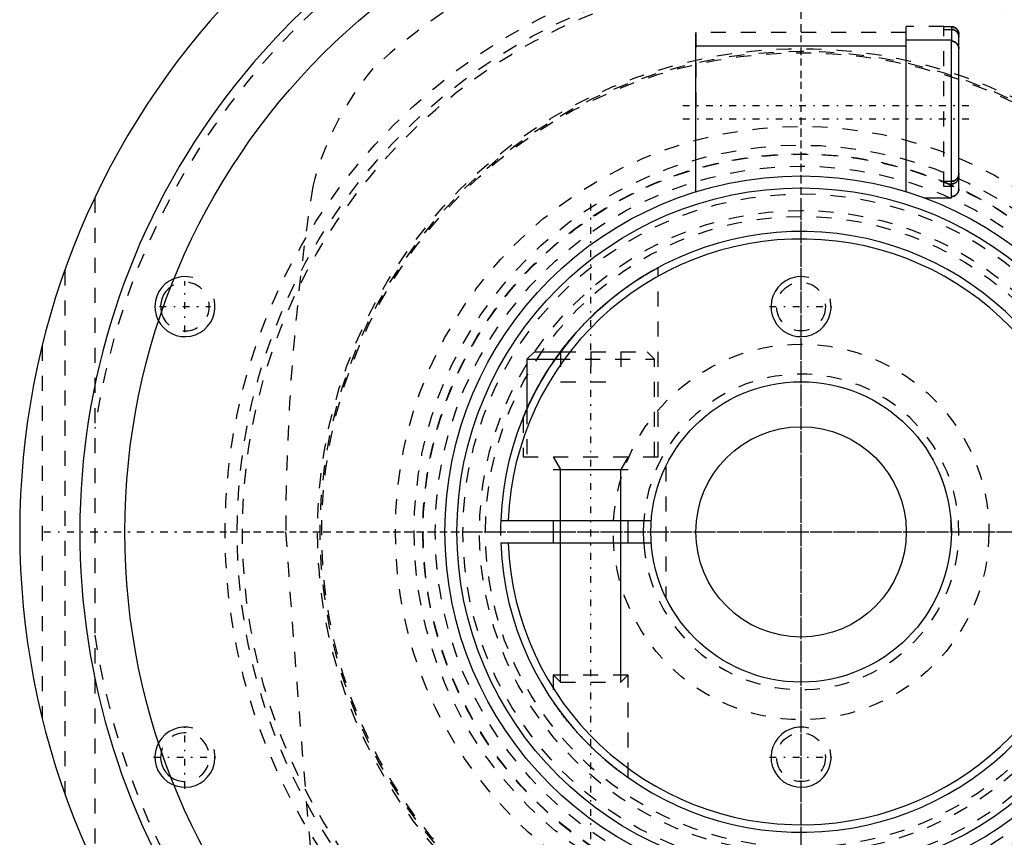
# Model space of a CAD drawing. Extents: x -702 to 174, y -90 to 90.
# Tile 2 of 14: x -702 to -636, y -20 to 34. Entities that reach past the tile are written whole.
import ezdxf

# ---------------------------------------------------------------- set-up
doc = ezdxf.new("R2010")
doc.units = 0
doc.linetypes.add('CENTER', pattern=[1.5, 0.45, -0.5, 0.05, -0.5])
doc.linetypes.add('DASHED', pattern=[2, 1, -1])
for name, color, linetype in [('AM_0', 7, 'CONTINUOUS'), ('AM_10', 7, 'CONTINUOUS'), ('AM_3', 7, 'DASHED'), ('AM_7', 7, 'CENTER')]:
    doc.layers.add(name, color=color, linetype=linetype)

msp = doc.modelspace()

# ---------------------------------------------------------------- linework, layer by layer
at = {"layer": 'AM_0', "color": 7, "linetype": 'CONTINUOUS'}
for p, q in [((-643, 32.35), (-657, 32.35)), ((-657, 22.65), (-657, 32.35)), ((-640, 32.75), (-643, 32.75)), ((-643, 22.643), (-643, 32.75)), ((-640, 22.25), (-640, 32.75)), ((-639.5, 22.836), (-639.5, 32.164)), ((-657, 22.65), (-656.976, 22.65)), ((-643.024, 22.65), (-643, 22.65)), ((-641.837, 22.25), (-640, 22.25)), ((-667.75, 12), (-668.25, 11.5)), ((-667.75, 12), (-666, 12)), ((-668.25, 11.5), (-668.25, 8.182)), ((-668.25, 11.5), (-666.363, 11.5)), ((-669.986, 0.75), (-659.972, 0.75)), ((-666.5, 0.75), (-666.5, -0.75)), ((-661.5, -0.75), (-661.5, 0.75)), ((-659.972, -0.75), (-669.986, -0.75))]:
    msp.add_line(p, q, dxfattribs=at)
for points in [[(-639.5, 32.164, 0), (-639.5, 32.167, 0), (-639.5, 32.174, 0), (-639.5, 32.182, 0), (-639.5, 32.185, 0), (-639.501, 32.189, 0), (-639.501, 32.196, 0), (-639.501, 32.203, 0), (-639.502, 32.21, 0), (-639.503, 32.218, 0), (-639.504, 32.225, 0), (-639.504, 32.229, 0), (-639.505, 32.233, 0), (-639.506, 32.24, 0), (-639.507, 32.247, 0), (-639.508, 32.255, 0), (-639.509, 32.262, 0), (-639.511, 32.27, 0), (-639.512, 32.273, 0), (-639.513, 32.277, 0), (-639.514, 32.284, 0), (-639.516, 32.292, 0), (-639.517, 32.295, 0), (-639.518, 32.299, 0), (-639.52, 32.306, 0), (-639.522, 32.313, 0), (-639.523, 32.317, 0), (-639.524, 32.32, 0), (-639.526, 32.327, 0), (-639.529, 32.334, 0), (-639.531, 32.341, 0), (-639.534, 32.348, 0), (-639.536, 32.354, 0), (-639.538, 32.357, 0), (-639.539, 32.361, 0), (-639.542, 32.367, 0), (-639.544, 32.373, 0), (-639.547, 32.38, 0), (-639.55, 32.386, 0), (-639.554, 32.393, 0), (-639.555, 32.396, 0), (-639.557, 32.4, 0), (-639.56, 32.406, 0), (-639.564, 32.413, 0), (-639.567, 32.419, 0), (-639.571, 32.426, 0), (-639.575, 32.432, 0), (-639.577, 32.435, 0), (-639.579, 32.438, 0), (-639.583, 32.445, 0), (-639.587, 32.451, 0), (-639.591, 32.457, 0), (-639.596, 32.463, 0), (-639.6, 32.469, 0), (-639.602, 32.473, 0), (-639.605, 32.475, 0), (-639.609, 32.481, 0), (-639.614, 32.487, 0), (-639.619, 32.493, 0), (-639.623, 32.498, 0), (-639.628, 32.504, 0), (-639.631, 32.507, 0), (-639.633, 32.509, 0), (-639.638, 32.515, 0), (-639.643, 32.52, 0), (-639.645, 32.522, 0), (-639.647, 32.525, 0), (-639.652, 32.53, 0), (-639.657, 32.534, 0), (-639.66, 32.537, 0), (-639.663, 32.539, 0), (-639.668, 32.544, 0), (-639.673, 32.549, 0), (-639.679, 32.554, 0), (-639.685, 32.559, 0), (-639.69, 32.563, 0), (-639.693, 32.566, 0), (-639.696, 32.568, 0), (-639.702, 32.572, 0), (-639.708, 32.577, 0), (-639.714, 32.581, 0), (-639.721, 32.586, 0), (-639.727, 32.59, 0), (-639.73, 32.592, 0), (-639.733, 32.594, 0), (-639.739, 32.598, 0), (-639.746, 32.602, 0), (-639.752, 32.606, 0), (-639.759, 32.609, 0), (-639.765, 32.613, 0), (-639.769, 32.615, 0), (-639.772, 32.616, 0), (-639.778, 32.62, 0), (-639.785, 32.623, 0), (-639.791, 32.626, 0), (-639.798, 32.629, 0), (-639.804, 32.632, 0), (-639.807, 32.633, 0), (-639.811, 32.634, 0), (-639.817, 32.637, 0), (-639.824, 32.64, 0), (-639.83, 32.642, 0), (-639.837, 32.645, 0), (-639.844, 32.647, 0), (-639.847, 32.648, 0), (-639.851, 32.649, 0), (-639.858, 32.651, 0), (-639.865, 32.653, 0), (-639.869, 32.654, 0), (-639.872, 32.655, 0), (-639.88, 32.657, 0), (-639.887, 32.659, 0), (-639.891, 32.66, 0), (-639.894, 32.661, 0), (-639.902, 32.662, 0), (-639.909, 32.664, 0), (-639.916, 32.665, 0), (-639.924, 32.666, 0), (-639.931, 32.667, 0), (-639.935, 32.668, 0), (-639.939, 32.668, 0), (-639.946, 32.669, 0), (-639.953, 32.67, 0), (-639.961, 32.671, 0), (-639.968, 32.671, 0), (-639.975, 32.672, 0), (-639.979, 32.672, 0), (-639.982, 32.672, 0), (-639.99, 32.672, 0), (-639.997, 32.672, 0), (-640, 32.672, 0)], [(-639.939, 32.669, 0), (-639.935, 32.668, 0), (-639.927, 32.667, 0), (-639.918, 32.665, 0), (-639.914, 32.665, 0), (-639.91, 32.664, 0), (-639.902, 32.662, 0), (-639.893, 32.661, 0), (-639.885, 32.659, 0), (-639.877, 32.657, 0), (-639.869, 32.655, 0), (-639.865, 32.653, 0), (-639.861, 32.652, 0), (-639.853, 32.65, 0), (-639.845, 32.647, 0), (-639.837, 32.645, 0), (-639.83, 32.642, 0), (-639.822, 32.639, 0), (-639.818, 32.638, 0), (-639.815, 32.636, 0), (-639.808, 32.633, 0), (-639.8, 32.63, 0), (-639.797, 32.628, 0)], [(-639.775, 32.618, 0), (-639.761, 32.611, 0), (-639.734, 32.594, 0), (-639.708, 32.576, 0), (-639.695, 32.567, 0), (-639.683, 32.557, 0), (-639.66, 32.537, 0), (-639.639, 32.516, 0), (-639.619, 32.493, 0), (-639.599, 32.468, 0), (-639.581, 32.442, 0), (-639.573, 32.429, 0), (-639.565, 32.415, 0), (-639.551, 32.387, 0), (-639.539, 32.36, 0), (-639.528, 32.332, 0), (-639.519, 32.302, 0), (-639.511, 32.272, 0), (-639.508, 32.256, 0), (-639.506, 32.24, 0), (-639.502, 32.209, 0), (-639.5, 32.179, 0), (-639.5, 32.164, 0)], [(-640, 22.328, 0), (-639.997, 22.328, 0), (-639.99, 22.328, 0), (-639.982, 22.328, 0), (-639.979, 22.328, 0), (-639.975, 22.328, 0), (-639.968, 22.329, 0), (-639.961, 22.329, 0), (-639.953, 22.33, 0), (-639.946, 22.331, 0), (-639.939, 22.332, 0), (-639.935, 22.332, 0), (-639.931, 22.333, 0), (-639.924, 22.334, 0), (-639.916, 22.335, 0), (-639.909, 22.336, 0), (-639.902, 22.338, 0), (-639.894, 22.339, 0), (-639.891, 22.34, 0), (-639.887, 22.341, 0), (-639.88, 22.343, 0), (-639.872, 22.345, 0), (-639.869, 22.346, 0), (-639.865, 22.347, 0), (-639.858, 22.349, 0), (-639.851, 22.351, 0), (-639.847, 22.352, 0), (-639.844, 22.353, 0), (-639.837, 22.355, 0), (-639.83, 22.358, 0), (-639.824, 22.36, 0), (-639.817, 22.363, 0), (-639.811, 22.366, 0), (-639.807, 22.367, 0), (-639.804, 22.368, 0), (-639.798, 22.371, 0), (-639.791, 22.374, 0), (-639.785, 22.377, 0), (-639.778, 22.38, 0), (-639.772, 22.384, 0), (-639.769, 22.385, 0), (-639.765, 22.387, 0), (-639.759, 22.391, 0), (-639.752, 22.394, 0), (-639.746, 22.398, 0), (-639.739, 22.402, 0), (-639.733, 22.406, 0), (-639.73, 22.408, 0), (-639.727, 22.41, 0), (-639.721, 22.414, 0), (-639.714, 22.419, 0), (-639.708, 22.423, 0), (-639.702, 22.428, 0), (-639.696, 22.432, 0), (-639.693, 22.434, 0), (-639.69, 22.437, 0), (-639.685, 22.441, 0), (-639.679, 22.446, 0), (-639.673, 22.451, 0), (-639.668, 22.456, 0), (-639.663, 22.461, 0), (-639.66, 22.463, 0), (-639.657, 22.466, 0), (-639.652, 22.47, 0), (-639.647, 22.475, 0), (-639.645, 22.478, 0), (-639.643, 22.48, 0), (-639.638, 22.485, 0), (-639.633, 22.491, 0), (-639.631, 22.493, 0), (-639.628, 22.496, 0), (-639.623, 22.502, 0), (-639.619, 22.507, 0), (-639.614, 22.513, 0), (-639.609, 22.519, 0), (-639.605, 22.525, 0), (-639.602, 22.527, 0), (-639.6, 22.531, 0), (-639.596, 22.537, 0), (-639.591, 22.543, 0), (-639.587, 22.549, 0), (-639.583, 22.555, 0), (-639.579, 22.562, 0), (-639.577, 22.565, 0), (-639.575, 22.568, 0), (-639.571, 22.574, 0), (-639.567, 22.581, 0), (-639.564, 22.587, 0), (-639.56, 22.594, 0), (-639.557, 22.6, 0), (-639.555, 22.604, 0), (-639.554, 22.607, 0), (-639.55, 22.614, 0), (-639.547, 22.62, 0), (-639.544, 22.627, 0), (-639.542, 22.633, 0), (-639.539, 22.639, 0), (-639.538, 22.643, 0), (-639.536, 22.646, 0), (-639.534, 22.652, 0), (-639.531, 22.659, 0), (-639.529, 22.666, 0), (-639.526, 22.673, 0), (-639.524, 22.68, 0), (-639.523, 22.683, 0), (-639.522, 22.687, 0), (-639.52, 22.694, 0), (-639.518, 22.701, 0), (-639.517, 22.705, 0), (-639.516, 22.708, 0), (-639.514, 22.716, 0), (-639.513, 22.723, 0), (-639.512, 22.727, 0), (-639.511, 22.73, 0), (-639.509, 22.738, 0), (-639.508, 22.745, 0), (-639.507, 22.753, 0), (-639.506, 22.76, 0), (-639.505, 22.767, 0), (-639.504, 22.771, 0), (-639.504, 22.775, 0), (-639.503, 22.782, 0), (-639.502, 22.79, 0), (-639.501, 22.797, 0), (-639.501, 22.804, 0), (-639.501, 22.811, 0), (-639.5, 22.815, 0), (-639.5, 22.818, 0), (-639.5, 22.826, 0), (-639.5, 22.833, 0), (-639.5, 22.836, 0)], [(-639.797, 22.372, 0), (-639.8, 22.37, 0), (-639.806, 22.368, 0), (-639.812, 22.365, 0), (-639.815, 22.364, 0), (-639.818, 22.363, 0), (-639.824, 22.36, 0), (-639.83, 22.358, 0), (-639.837, 22.356, 0), (-639.843, 22.353, 0), (-639.85, 22.351, 0), (-639.853, 22.35, 0), (-639.856, 22.349, 0), (-639.863, 22.347, 0), (-639.869, 22.345, 0), (-639.876, 22.344, 0), (-639.883, 22.342, 0), (-639.89, 22.34, 0), (-639.893, 22.339, 0), (-639.897, 22.339, 0), (-639.904, 22.337, 0), (-639.911, 22.336, 0), (-639.914, 22.335, 0)], [(-639.605, 22.524, 0), (-639.609, 22.519, 0), (-639.617, 22.509, 0), (-639.625, 22.5, 0), (-639.629, 22.495, 0), (-639.633, 22.491, 0), (-639.641, 22.482, 0), (-639.649, 22.474, 0), (-639.658, 22.465, 0), (-639.667, 22.457, 0), (-639.676, 22.449, 0), (-639.68, 22.445, 0), (-639.685, 22.441, 0), (-639.695, 22.433, 0), (-639.705, 22.425, 0), (-639.715, 22.418, 0), (-639.726, 22.411, 0), (-639.737, 22.404, 0), (-639.742, 22.401, 0), (-639.747, 22.397, 0), (-639.758, 22.391, 0), (-639.769, 22.385, 0), (-639.775, 22.382, 0)], [(-639.5, 22.836, 0), (-639.5, 22.828, 0), (-639.501, 22.811, 0), (-639.502, 22.794, 0), (-639.502, 22.786, 0), (-639.503, 22.777, 0), (-639.506, 22.76, 0), (-639.509, 22.742, 0), (-639.512, 22.725, 0), (-639.516, 22.708, 0), (-639.521, 22.691, 0), (-639.523, 22.683, 0), (-639.526, 22.674, 0), (-639.531, 22.658, 0), (-639.537, 22.643, 0), (-639.544, 22.628, 0), (-639.551, 22.613, 0), (-639.558, 22.597, 0), (-639.563, 22.59, 0), (-639.567, 22.582, 0), (-639.576, 22.567, 0), (-639.585, 22.552, 0), (-639.59, 22.545, 0)], [(-666, 12, 0), (-665.95, 12.067, 0), (-665.847, 12.201, 0), (-665.743, 12.335, 0), (-665.69, 12.402, 0), (-665.637, 12.469, 0), (-665.531, 12.602, 0), (-665.423, 12.733, 0), (-665.313, 12.865, 0), (-665.203, 12.995, 0), (-665.092, 13.124, 0), (-665.036, 13.188, 0), (-664.98, 13.252, 0), (-664.866, 13.379, 0), (-664.752, 13.504, 0), (-664.638, 13.628, 0), (-664.523, 13.751, 0), (-664.407, 13.872, 0), (-664.349, 13.932, 0), (-664.291, 13.992, 0), (-664.175, 14.109, 0), (-664.058, 14.226, 0), (-664, 14.283, 0)], [(-668.5, 7.599, 0), (-668.5, 7.6, 0), (-668.498, 7.605, 0), (-668.494, 7.614, 0), (-668.491, 7.62, 0), (-668.489, 7.627, 0), (-668.481, 7.645, 0), (-668.473, 7.666, 0), (-668.462, 7.691, 0), (-668.451, 7.719, 0), (-668.437, 7.75, 0), (-668.43, 7.767, 0), (-668.423, 7.785, 0), (-668.407, 7.822, 0), (-668.39, 7.862, 0), (-668.371, 7.905, 0), (-668.352, 7.95, 0), (-668.331, 7.998, 0), (-668.32, 8.023, 0), (-668.309, 8.048, 0), (-668.286, 8.1, 0), (-668.262, 8.154, 0), (-668.25, 8.182, 0)], [(-661.5, -16.363, 0), (-661.5, -16.363, 0), (-661.503, -16.361, 0), (-661.509, -16.357, 0), (-661.513, -16.354, 0), (-661.518, -16.35, 0), (-661.53, -16.342, 0), (-661.546, -16.331, 0), (-661.564, -16.318, 0), (-661.585, -16.303, 0), (-661.61, -16.285, 0), (-661.623, -16.276, 0), (-661.637, -16.266, 0), (-661.667, -16.245, 0), (-661.699, -16.221, 0), (-661.735, -16.196, 0), (-661.772, -16.168, 0), (-661.812, -16.139, 0), (-661.833, -16.124, 0), (-661.855, -16.108, 0), (-661.899, -16.076, 0), (-661.944, -16.042, 0), (-661.968, -16.024, 0), (-661.992, -16.006, 0), (-662.04, -15.97, 0), (-662.09, -15.932, 0), (-662.115, -15.913, 0), (-662.141, -15.894, 0), (-662.192, -15.854, 0), (-662.246, -15.813, 0), (-662.3, -15.77, 0), (-662.356, -15.726, 0), (-662.414, -15.681, 0), (-662.443, -15.658, 0), (-662.472, -15.635, 0), (-662.532, -15.587, 0), (-662.593, -15.538, 0), (-662.655, -15.487, 0), (-662.717, -15.436, 0), (-662.781, -15.383, 0), (-662.813, -15.357, 0), (-662.845, -15.33, 0), (-662.91, -15.275, 0), (-662.975, -15.22, 0), (-663.041, -15.164, 0), (-663.107, -15.107, 0), (-663.173, -15.049, 0), (-663.206, -15.02, 0), (-663.239, -14.991, 0), (-663.306, -14.932, 0), (-663.372, -14.872, 0), (-663.439, -14.812, 0), (-663.505, -14.752, 0), (-663.571, -14.692, 0), (-663.603, -14.661, 0), (-663.636, -14.631, 0), (-663.701, -14.57, 0), (-663.765, -14.509, 0), (-663.829, -14.449, 0), (-663.892, -14.388, 0), (-663.954, -14.328, 0), (-663.985, -14.298, 0), (-664.015, -14.268, 0), (-664.076, -14.207, 0), (-664.138, -14.146, 0), (-664.169, -14.116, 0), (-664.2, -14.084, 0), (-664.261, -14.022, 0), (-664.323, -13.959, 0), (-664.354, -13.927, 0), (-664.385, -13.895, 0), (-664.447, -13.831, 0), (-664.508, -13.766, 0), (-664.57, -13.701, 0), (-664.631, -13.636, 0), (-664.692, -13.57, 0), (-664.722, -13.538, 0), (-664.752, -13.505, 0), (-664.812, -13.439, 0), (-664.872, -13.372, 0), (-664.931, -13.306, 0), (-664.99, -13.24, 0), (-665.048, -13.174, 0), (-665.077, -13.141, 0), (-665.106, -13.108, 0), (-665.163, -13.042, 0), (-665.219, -12.976, 0), (-665.274, -12.911, 0), (-665.329, -12.846, 0), (-665.383, -12.782, 0), (-665.409, -12.749, 0), (-665.436, -12.718, 0), (-665.488, -12.654, 0), (-665.539, -12.591, 0), (-665.589, -12.529, 0), (-665.639, -12.467, 0), (-665.687, -12.407, 0), (-665.711, -12.376, 0), (-665.734, -12.347, 0), (-665.78, -12.288, 0), (-665.825, -12.23, 0), (-665.869, -12.173, 0), (-665.911, -12.117, 0), (-665.953, -12.062, 0), (-665.974, -12.034, 0), (-665.995, -12.007, 0), (-666.036, -11.952, 0), (-666.076, -11.898, 0), (-666.096, -11.872, 0), (-666.115, -11.845, 0), (-666.153, -11.793, 0), (-666.19, -11.743, 0), (-666.208, -11.718, 0), (-666.225, -11.694, 0), (-666.259, -11.647, 0), (-666.291, -11.602, 0), (-666.321, -11.559, 0), (-666.349, -11.519, 0), (-666.376, -11.482, 0), (-666.388, -11.465, 0), (-666.399, -11.448, 0), (-666.421, -11.417, 0), (-666.44, -11.389, 0), (-666.457, -11.365, 0), (-666.471, -11.345, 0), (-666.482, -11.328, 0), (-666.487, -11.322, 0), (-666.491, -11.316, 0), (-666.497, -11.307, 0), (-666.5, -11.303, 0), (-666.5, -11.303, 0)]]:
    msp.add_polyline3d(points, dxfattribs=at)
for radius in [45, 23.7, 22.9, 10, 7]:
    msp.add_circle((-650, 0), radius, dxfattribs=at)
for centre, radius, start, end in [((-650, 0), 52, 95.6838, 264.3162), ((-650, 0), 48, 81.61446, 295.74352), ((-650, 0), 20, 182.1491, 177.8509), ((-650, 0), 19.5, 182.20423, 177.79577), ((-691, 15), 1.621, 125.21, 194.59954), ((-650, 0), 10.5, 175.90396, 184.09604), ((-691, -15), 1.621, 165.40046, 234.79)]:
    msp.add_arc(centre, radius, start, end, dxfattribs=at)
at = {"layer": 'AM_10', "color": 7, "linetype": 'CONTINUOUS'}
for p, q in [((-666.5, 5), (-666.01, 4.15)), ((-661.5, 5), (-661.99, 4.15)), ((-666.5, 4.15), (-661.5, 4.15)), ((-666.01, -10), (-666.01, 4.15)), ((-661.99, -10), (-661.99, 4.15))]:
    msp.add_line(p, q, dxfattribs=at)
for centre in [(-691, 15), (-650, 15), (-691, -15), (-650, -15)]:
    msp.add_arc(centre, 2, 75, 15, dxfattribs=at)
at = {"layer": 'AM_3', "color": 6, "linetype": 'DASHED'}
for p, q in [((-640.5, 33.65), (-643, 33.65)), ((-643, 32.75), (-643, 33.65)), ((-640.5, 23), (-640.5, 33.65)), ((-640, 33.635), (-640.5, 33.635)), ((-640.5, 33.46), (-640, 33.46)), ((-640, 33.635), (-640, 32.672)), ((-639.988, 33.46), (-640, 33.46)), ((-643, 33.25), (-657, 33.25)), ((-657, 32.35), (-657, 33.25)), ((-657, 33.25), (-657, 27.5)), ((-639.5, 32.164), (-639.5, 33.133)), ((-640, 23.34), (-640.5, 23.34)), ((-640.5, 23.287), (-640.5, 23.34)), ((-639.825, 23), (-640.5, 23)), ((-640.207, 23.165), (-640, 23.165)), ((-697, 22.249), (-697, -22.249)), ((-699, 17.407), (-699, -17.407)), ((-659.5, 5), (-659.5, 17.6)), ((-700.5, 12.4), (-700.5, -12.4)), ((-666, 12), (-660.25, 12)), ((-666, 12), (-666, 10)), ((-664, 12), (-664, 10)), ((-662, 12), (-662, 10)), ((-659.75, 11.5), (-660.25, 12)), ((-666.363, 11.5), (-659.75, 11.5)), ((-659.75, 5), (-659.75, 11.5)), ((-666, 10), (-662, 10)), ((-668.25, 8.182), (-668.25, 5)), ((-668.5, 7.599), (-668.5, 5)), ((-668.5, 5), (-659.5, 5)), ((-659, 4.359), (-659, -4.359)), ((-666.5, -9.509), (-666.5, -11.303)), ((-666.5, -9.509), (-666.01, -10)), ((-666.5, -9.509), (-661.5, -9.509)), ((-661.99, -10), (-661.5, -9.509)), ((-661.5, -16.363), (-661.5, -9.509)), ((-666.01, -10), (-661.99, -10))]:
    msp.add_line(p, q, dxfattribs=at)
for points in [[(-639.5, 33.133, 0), (-639.5, 33.137, 0), (-639.5, 33.144, 0), (-639.5, 33.151, 0), (-639.5, 33.154, 0), (-639.501, 33.158, 0), (-639.501, 33.165, 0), (-639.502, 33.172, 0), (-639.502, 33.179, 0), (-639.503, 33.187, 0), (-639.504, 33.194, 0), (-639.504, 33.198, 0), (-639.505, 33.201, 0), (-639.506, 33.209, 0), (-639.507, 33.216, 0), (-639.508, 33.223, 0), (-639.51, 33.231, 0), (-639.511, 33.238, 0), (-639.512, 33.242, 0), (-639.513, 33.245, 0), (-639.514, 33.253, 0), (-639.516, 33.26, 0), (-639.517, 33.264, 0), (-639.518, 33.267, 0), (-639.52, 33.274, 0), (-639.522, 33.281, 0), (-639.523, 33.285, 0), (-639.524, 33.288, 0), (-639.527, 33.295, 0), (-639.529, 33.302, 0), (-639.532, 33.309, 0), (-639.534, 33.315, 0), (-639.537, 33.322, 0), (-639.538, 33.325, 0), (-639.539, 33.328, 0), (-639.542, 33.334, 0), (-639.545, 33.341, 0), (-639.548, 33.347, 0), (-639.551, 33.354, 0), (-639.554, 33.36, 0), (-639.556, 33.364, 0), (-639.558, 33.367, 0), (-639.561, 33.373, 0), (-639.565, 33.38, 0), (-639.568, 33.386, 0), (-639.572, 33.393, 0), (-639.576, 33.399, 0), (-639.578, 33.402, 0), (-639.58, 33.405, 0), (-639.584, 33.412, 0), (-639.588, 33.418, 0), (-639.593, 33.424, 0), (-639.597, 33.43, 0), (-639.601, 33.436, 0), (-639.604, 33.439, 0), (-639.606, 33.442, 0), (-639.61, 33.448, 0), (-639.615, 33.453, 0), (-639.62, 33.459, 0), (-639.624, 33.464, 0), (-639.629, 33.47, 0), (-639.632, 33.472, 0), (-639.634, 33.475, 0), (-639.639, 33.48, 0), (-639.644, 33.485, 0), (-639.646, 33.488, 0), (-639.649, 33.49, 0), (-639.654, 33.495, 0), (-639.659, 33.5, 0), (-639.661, 33.502, 0), (-639.664, 33.505, 0), (-639.669, 33.509, 0), (-639.675, 33.514, 0), (-639.68, 33.519, 0), (-639.686, 33.523, 0), (-639.692, 33.528, 0), (-639.695, 33.53, 0), (-639.698, 33.533, 0), (-639.704, 33.537, 0), (-639.71, 33.541, 0), (-639.716, 33.546, 0), (-639.722, 33.55, 0), (-639.728, 33.554, 0), (-639.731, 33.556, 0), (-639.734, 33.558, 0), (-639.741, 33.562, 0), (-639.747, 33.566, 0), (-639.754, 33.57, 0), (-639.76, 33.573, 0), (-639.767, 33.577, 0), (-639.77, 33.578, 0), (-639.773, 33.58, 0), (-639.779, 33.583, 0), (-639.786, 33.586, 0), (-639.792, 33.589, 0), (-639.799, 33.592, 0), (-639.805, 33.595, 0), (-639.808, 33.596, 0), (-639.812, 33.598, 0), (-639.818, 33.6, 0), (-639.825, 33.603, 0), (-639.831, 33.605, 0), (-639.838, 33.608, 0), (-639.845, 33.61, 0), (-639.848, 33.611, 0), (-639.852, 33.612, 0), (-639.859, 33.614, 0), (-639.866, 33.616, 0), (-639.87, 33.617, 0), (-639.873, 33.618, 0), (-639.88, 33.62, 0), (-639.888, 33.622, 0), (-639.891, 33.623, 0), (-639.895, 33.624, 0), (-639.902, 33.625, 0), (-639.91, 33.626, 0), (-639.917, 33.628, 0), (-639.924, 33.629, 0), (-639.932, 33.63, 0), (-639.935, 33.631, 0), (-639.939, 33.631, 0), (-639.946, 33.632, 0), (-639.954, 33.633, 0), (-639.961, 33.633, 0), (-639.968, 33.634, 0), (-639.975, 33.634, 0), (-639.979, 33.634, 0), (-639.983, 33.634, 0), (-639.99, 33.635, 0), (-639.997, 33.635, 0), (-640, 33.635, 0)], [(-640, 33.635, 0), (-639.997, 33.635, 0), (-639.99, 33.635, 0), (-639.983, 33.634, 0), (-639.98, 33.634, 0), (-639.977, 33.634, 0), (-639.97, 33.634, 0), (-639.963, 33.633, 0), (-639.956, 33.633, 0), (-639.949, 33.632, 0), (-639.942, 33.631, 0), (-639.939, 33.631, 0), (-639.935, 33.63, 0), (-639.928, 33.63, 0), (-639.921, 33.628, 0), (-639.914, 33.627, 0), (-639.907, 33.626, 0), (-639.9, 33.625, 0), (-639.896, 33.624, 0), (-639.893, 33.623, 0), (-639.886, 33.622, 0), (-639.879, 33.62, 0), (-639.876, 33.619, 0), (-639.872, 33.618, 0), (-639.865, 33.616, 0), (-639.859, 33.614, 0), (-639.855, 33.613, 0), (-639.852, 33.612, 0), (-639.845, 33.61, 0), (-639.839, 33.608, 0), (-639.832, 33.606, 0), (-639.826, 33.603, 0), (-639.82, 33.601, 0), (-639.817, 33.6, 0), (-639.813, 33.599, 0), (-639.807, 33.596, 0), (-639.801, 33.593, 0), (-639.795, 33.591, 0), (-639.789, 33.588, 0), (-639.783, 33.585, 0), (-639.78, 33.583, 0), (-639.777, 33.582, 0), (-639.771, 33.579, 0), (-639.764, 33.576, 0), (-639.758, 33.572, 0), (-639.752, 33.569, 0), (-639.746, 33.565, 0), (-639.743, 33.563, 0), (-639.74, 33.561, 0), (-639.734, 33.558, 0), (-639.728, 33.554, 0), (-639.722, 33.55, 0), (-639.716, 33.546, 0), (-639.71, 33.542, 0), (-639.707, 33.54, 0), (-639.704, 33.538, 0), (-639.699, 33.533, 0), (-639.693, 33.529, 0), (-639.687, 33.525, 0), (-639.682, 33.52, 0), (-639.677, 33.516, 0), (-639.674, 33.514, 0), (-639.671, 33.511, 0), (-639.666, 33.507, 0), (-639.661, 33.502, 0), (-639.659, 33.5, 0), (-639.656, 33.498, 0), (-639.652, 33.493, 0), (-639.647, 33.488, 0), (-639.645, 33.486, 0), (-639.642, 33.484, 0), (-639.638, 33.479, 0), (-639.633, 33.474, 0), (-639.628, 33.469, 0), (-639.624, 33.464, 0), (-639.619, 33.458, 0), (-639.617, 33.456, 0), (-639.615, 33.453, 0), (-639.61, 33.448, 0), (-639.606, 33.442, 0), (-639.602, 33.437, 0), (-639.598, 33.431, 0), (-639.593, 33.425, 0), (-639.591, 33.422, 0), (-639.589, 33.419, 0), (-639.585, 33.413, 0), (-639.581, 33.407, 0), (-639.577, 33.401, 0), (-639.574, 33.395, 0), (-639.57, 33.389, 0), (-639.568, 33.386, 0), (-639.566, 33.383, 0), (-639.563, 33.377, 0), (-639.56, 33.371, 0), (-639.556, 33.365, 0), (-639.553, 33.358, 0), (-639.55, 33.352, 0), (-639.549, 33.349, 0), (-639.547, 33.346, 0), (-639.544, 33.34, 0), (-639.542, 33.334, 0), (-639.539, 33.328, 0), (-639.537, 33.322, 0), (-639.534, 33.315, 0), (-639.533, 33.312, 0), (-639.532, 33.309, 0), (-639.529, 33.303, 0), (-639.527, 33.296, 0), (-639.526, 33.293, 0), (-639.525, 33.29, 0), (-639.523, 33.283, 0), (-639.521, 33.277, 0), (-639.52, 33.273, 0), (-639.519, 33.27, 0), (-639.517, 33.263, 0), (-639.515, 33.256, 0), (-639.514, 33.249, 0), (-639.512, 33.242, 0), (-639.51, 33.235, 0), (-639.51, 33.232, 0), (-639.509, 33.228, 0), (-639.508, 33.221, 0), (-639.507, 33.214, 0), (-639.505, 33.207, 0), (-639.504, 33.2, 0), (-639.504, 33.193, 0), (-639.503, 33.19, 0), (-639.503, 33.186, 0), (-639.502, 33.179, 0), (-639.502, 33.172, 0), (-639.501, 33.169, 0)], [(-640, 33.46, 0), (-639.996, 33.46, 0), (-639.989, 33.46, 0), (-639.982, 33.46, 0), (-639.979, 33.459, 0), (-639.975, 33.459, 0), (-639.968, 33.459, 0), (-639.96, 33.458, 0), (-639.953, 33.458, 0), (-639.945, 33.457, 0), (-639.938, 33.456, 0), (-639.934, 33.455, 0), (-639.93, 33.455, 0), (-639.923, 33.454, 0), (-639.915, 33.452, 0), (-639.908, 33.451, 0), (-639.9, 33.449, 0), (-639.893, 33.448, 0), (-639.889, 33.447, 0), (-639.886, 33.446, 0), (-639.878, 33.444, 0), (-639.871, 33.442, 0), (-639.867, 33.441, 0), (-639.864, 33.44, 0), (-639.856, 33.438, 0), (-639.849, 33.436, 0), (-639.846, 33.435, 0), (-639.842, 33.433, 0), (-639.835, 33.431, 0), (-639.829, 33.428, 0), (-639.822, 33.426, 0), (-639.815, 33.423, 0), (-639.809, 33.42, 0), (-639.806, 33.419, 0), (-639.802, 33.418, 0), (-639.796, 33.415, 0), (-639.789, 33.412, 0), (-639.783, 33.408, 0), (-639.776, 33.405, 0), (-639.769, 33.401, 0), (-639.766, 33.4, 0), (-639.763, 33.398, 0), (-639.756, 33.394, 0), (-639.75, 33.39, 0), (-639.743, 33.386, 0), (-639.737, 33.382, 0), (-639.731, 33.378, 0), (-639.727, 33.376, 0), (-639.724, 33.374, 0), (-639.718, 33.369, 0), (-639.712, 33.365, 0), (-639.706, 33.36, 0), (-639.7, 33.356, 0), (-639.694, 33.351, 0), (-639.691, 33.349, 0), (-639.688, 33.346, 0), (-639.682, 33.341, 0), (-639.677, 33.337, 0), (-639.671, 33.332, 0), (-639.666, 33.327, 0), (-639.66, 33.322, 0), (-639.658, 33.319, 0), (-639.655, 33.317, 0), (-639.65, 33.312, 0), (-639.645, 33.307, 0), (-639.643, 33.304, 0), (-639.641, 33.302, 0), (-639.636, 33.296, 0), (-639.631, 33.291, 0), (-639.628, 33.288, 0), (-639.626, 33.285, 0), (-639.621, 33.28, 0), (-639.617, 33.274, 0), (-639.612, 33.268, 0), (-639.607, 33.262, 0), (-639.603, 33.256, 0), (-639.601, 33.253, 0), (-639.598, 33.25, 0), (-639.594, 33.243, 0), (-639.59, 33.237, 0), (-639.585, 33.231, 0), (-639.581, 33.224, 0), (-639.577, 33.218, 0), (-639.575, 33.215, 0), (-639.573, 33.211, 0), (-639.57, 33.205, 0), (-639.566, 33.198, 0), (-639.562, 33.192, 0), (-639.559, 33.185, 0), (-639.556, 33.178, 0), (-639.554, 33.175, 0), (-639.552, 33.172, 0), (-639.549, 33.165, 0), (-639.546, 33.158, 0), (-639.543, 33.152, 0), (-639.541, 33.145, 0), (-639.538, 33.139, 0), (-639.537, 33.135, 0), (-639.535, 33.132, 0), (-639.533, 33.125, 0), (-639.53, 33.119, 0), (-639.528, 33.112, 0), (-639.526, 33.105, 0), (-639.524, 33.098, 0), (-639.522, 33.094, 0), (-639.521, 33.09, 0), (-639.519, 33.083, 0), (-639.517, 33.076, 0), (-639.516, 33.072, 0), (-639.516, 33.068, 0), (-639.514, 33.061, 0), (-639.512, 33.054, 0), (-639.511, 33.05, 0), (-639.511, 33.046, 0), (-639.509, 33.039, 0), (-639.508, 33.031, 0), (-639.507, 33.024, 0), (-639.505, 33.016, 0), (-639.504, 33.009, 0), (-639.504, 33.005, 0), (-639.504, 33.001, 0), (-639.503, 32.994, 0), (-639.502, 32.986, 0), (-639.501, 32.979, 0), (-639.501, 32.971, 0), (-639.501, 32.964, 0), (-639.5, 32.96, 0), (-639.5, 32.957, 0), (-639.5, 32.95, 0), (-639.5, 32.943, 0), (-639.5, 32.939, 0)], [(-639.964, 33.459, 0), (-639.968, 33.459, 0), (-639.976, 33.459, 0), (-639.984, 33.46, 0), (-639.988, 33.46, 0)], [(-639.863, 33.44, 0), (-639.866, 33.441, 0), (-639.871, 33.442, 0), (-639.877, 33.444, 0), (-639.879, 33.445, 0), (-639.882, 33.445, 0), (-639.888, 33.447, 0), (-639.893, 33.448, 0), (-639.899, 33.449, 0), (-639.905, 33.45, 0), (-639.91, 33.451, 0), (-639.913, 33.452, 0), (-639.916, 33.452, 0), (-639.921, 33.453, 0), (-639.927, 33.454, 0), (-639.947, 33.457, 0), (-639.964, 33.459, 0)], [(-639.839, 33.432, 0), (-639.843, 33.434, 0), (-639.851, 33.436, 0), (-639.859, 33.439, 0), (-639.863, 33.44, 0)], [(-639.816, 33.424, 0), (-639.82, 33.425, 0), (-639.828, 33.428, 0), (-639.835, 33.431, 0), (-639.839, 33.432, 0)], [(-639.795, 33.414, 0), (-639.798, 33.416, 0), (-639.806, 33.419, 0), (-639.813, 33.422, 0), (-639.816, 33.424, 0)], [(-639.708, 33.362, 0), (-639.721, 33.372, 0), (-639.75, 33.391, 0), (-639.78, 33.407, 0), (-639.795, 33.414, 0)], [(-639.687, 33.346, 0), (-639.691, 33.349, 0), (-639.697, 33.354, 0), (-639.704, 33.359, 0), (-639.708, 33.362, 0)], [(-639.603, 33.256, 0), (-639.605, 33.259, 0), (-639.609, 33.265, 0), (-639.614, 33.27, 0), (-639.616, 33.273, 0), (-639.618, 33.276, 0), (-639.623, 33.281, 0), (-639.627, 33.286, 0), (-639.632, 33.292, 0), (-639.636, 33.297, 0), (-639.641, 33.302, 0), (-639.643, 33.304, 0), (-639.645, 33.307, 0), (-639.65, 33.311, 0), (-639.655, 33.316, 0), (-639.659, 33.321, 0), (-639.664, 33.325, 0), (-639.669, 33.33, 0), (-639.672, 33.332, 0), (-639.674, 33.335, 0), (-639.679, 33.339, 0), (-639.685, 33.344, 0), (-639.687, 33.346, 0)], [(-639.588, 33.235, 0), (-639.591, 33.239, 0), (-639.596, 33.246, 0), (-639.601, 33.253, 0), (-639.603, 33.256, 0)], [(-639.5, 32.939, 0), (-639.5, 32.947, 0), (-639.501, 32.964, 0), (-639.502, 32.981, 0), (-639.502, 32.99, 0), (-639.503, 32.999, 0), (-639.506, 33.016, 0), (-639.508, 33.034, 0), (-639.512, 33.052, 0), (-639.516, 33.069, 0), (-639.52, 33.086, 0), (-639.523, 33.095, 0), (-639.525, 33.103, 0), (-639.531, 33.119, 0), (-639.537, 33.135, 0), (-639.543, 33.15, 0), (-639.55, 33.166, 0), (-639.557, 33.181, 0), (-639.561, 33.189, 0), (-639.565, 33.197, 0), (-639.574, 33.212, 0), (-639.583, 33.228, 0), (-639.588, 33.235, 0)], [(-639.501, 33.169, 0), (-639.501, 33.163, 0), (-639.5, 33.151, 0), (-639.5, 33.139, 0), (-639.5, 33.133, 0)], [(-640, 32.672, 0), (-639.99, 32.672, 0), (-639.97, 32.671, 0), (-639.95, 32.67, 0), (-639.939, 32.669, 0)], [(-639.797, 32.628, 0), (-639.793, 32.627, 0), (-639.786, 32.623, 0), (-639.778, 32.62, 0), (-639.775, 32.618, 0)], [(-639.5, 23.861, 0), (-639.5, 23.857, 0), (-639.5, 23.85, 0), (-639.5, 23.843, 0), (-639.5, 23.84, 0), (-639.501, 23.836, 0), (-639.501, 23.829, 0), (-639.501, 23.821, 0), (-639.502, 23.814, 0), (-639.503, 23.806, 0), (-639.504, 23.799, 0), (-639.504, 23.795, 0), (-639.504, 23.791, 0), (-639.505, 23.784, 0), (-639.507, 23.776, 0), (-639.508, 23.769, 0), (-639.509, 23.761, 0), (-639.511, 23.754, 0), (-639.511, 23.75, 0), (-639.512, 23.746, 0), (-639.514, 23.739, 0), (-639.516, 23.732, 0), (-639.516, 23.728, 0), (-639.517, 23.724, 0), (-639.519, 23.717, 0), (-639.521, 23.71, 0), (-639.522, 23.706, 0), (-639.524, 23.702, 0), (-639.526, 23.695, 0), (-639.528, 23.688, 0), (-639.53, 23.681, 0), (-639.533, 23.675, 0), (-639.535, 23.668, 0), (-639.537, 23.665, 0), (-639.538, 23.661, 0), (-639.541, 23.655, 0), (-639.543, 23.648, 0), (-639.546, 23.642, 0), (-639.549, 23.635, 0), (-639.552, 23.628, 0), (-639.554, 23.625, 0), (-639.556, 23.622, 0), (-639.559, 23.615, 0), (-639.562, 23.608, 0), (-639.566, 23.602, 0), (-639.57, 23.595, 0), (-639.573, 23.589, 0), (-639.575, 23.585, 0), (-639.577, 23.582, 0), (-639.581, 23.576, 0), (-639.585, 23.569, 0), (-639.59, 23.563, 0), (-639.594, 23.557, 0), (-639.598, 23.55, 0), (-639.601, 23.547, 0), (-639.603, 23.544, 0), (-639.607, 23.538, 0), (-639.612, 23.532, 0), (-639.617, 23.526, 0), (-639.621, 23.52, 0), (-639.626, 23.515, 0), (-639.628, 23.512, 0), (-639.631, 23.509, 0), (-639.636, 23.504, 0), (-639.641, 23.498, 0), (-639.643, 23.496, 0), (-639.645, 23.493, 0), (-639.65, 23.488, 0), (-639.655, 23.483, 0), (-639.658, 23.481, 0), (-639.66, 23.478, 0), (-639.666, 23.473, 0), (-639.671, 23.468, 0), (-639.677, 23.463, 0), (-639.682, 23.459, 0), (-639.688, 23.454, 0), (-639.691, 23.451, 0), (-639.694, 23.449, 0), (-639.7, 23.444, 0), (-639.706, 23.44, 0), (-639.712, 23.435, 0), (-639.718, 23.431, 0), (-639.724, 23.426, 0), (-639.727, 23.424, 0), (-639.731, 23.422, 0), (-639.737, 23.418, 0), (-639.743, 23.414, 0), (-639.75, 23.41, 0), (-639.756, 23.406, 0), (-639.763, 23.402, 0), (-639.766, 23.4, 0), (-639.769, 23.399, 0), (-639.776, 23.395, 0), (-639.783, 23.392, 0), (-639.789, 23.388, 0), (-639.796, 23.385, 0), (-639.802, 23.382, 0), (-639.806, 23.381, 0), (-639.809, 23.38, 0), (-639.815, 23.377, 0), (-639.822, 23.374, 0), (-639.829, 23.372, 0), (-639.835, 23.369, 0), (-639.842, 23.367, 0), (-639.846, 23.365, 0), (-639.849, 23.364, 0), (-639.856, 23.362, 0), (-639.864, 23.36, 0), (-639.867, 23.359, 0), (-639.871, 23.358, 0), (-639.878, 23.356, 0), (-639.886, 23.354, 0), (-639.889, 23.353, 0), (-639.893, 23.352, 0), (-639.9, 23.351, 0), (-639.908, 23.349, 0), (-639.915, 23.348, 0), (-639.923, 23.346, 0), (-639.93, 23.345, 0), (-639.934, 23.345, 0), (-639.938, 23.344, 0), (-639.945, 23.343, 0), (-639.953, 23.342, 0), (-639.96, 23.342, 0), (-639.968, 23.341, 0), (-639.975, 23.341, 0), (-639.979, 23.341, 0), (-639.982, 23.34, 0), (-639.989, 23.34, 0), (-639.996, 23.34, 0), (-640, 23.34, 0)], [(-640, 23.165, 0), (-639.997, 23.165, 0), (-639.99, 23.165, 0), (-639.983, 23.166, 0), (-639.979, 23.166, 0), (-639.975, 23.166, 0), (-639.968, 23.166, 0), (-639.961, 23.167, 0), (-639.954, 23.167, 0), (-639.946, 23.168, 0), (-639.939, 23.169, 0), (-639.935, 23.169, 0), (-639.932, 23.17, 0), (-639.924, 23.171, 0), (-639.917, 23.172, 0), (-639.91, 23.174, 0), (-639.902, 23.175, 0), (-639.895, 23.176, 0), (-639.891, 23.177, 0), (-639.888, 23.178, 0), (-639.88, 23.18, 0), (-639.873, 23.182, 0), (-639.87, 23.183, 0), (-639.866, 23.184, 0), (-639.859, 23.186, 0), (-639.852, 23.188, 0), (-639.848, 23.189, 0), (-639.845, 23.19, 0), (-639.838, 23.192, 0), (-639.831, 23.195, 0), (-639.825, 23.197, 0), (-639.818, 23.2, 0), (-639.812, 23.202, 0), (-639.808, 23.204, 0), (-639.805, 23.205, 0), (-639.799, 23.208, 0), (-639.792, 23.211, 0), (-639.786, 23.214, 0), (-639.779, 23.217, 0), (-639.773, 23.22, 0), (-639.77, 23.222, 0), (-639.767, 23.223, 0), (-639.76, 23.227, 0), (-639.754, 23.23, 0), (-639.747, 23.234, 0), (-639.741, 23.238, 0), (-639.734, 23.242, 0), (-639.731, 23.244, 0), (-639.728, 23.246, 0), (-639.722, 23.25, 0), (-639.716, 23.254, 0), (-639.71, 23.259, 0), (-639.704, 23.263, 0), (-639.698, 23.267, 0), (-639.695, 23.27, 0), (-639.692, 23.272, 0), (-639.686, 23.277, 0), (-639.68, 23.281, 0), (-639.675, 23.286, 0), (-639.669, 23.291, 0), (-639.664, 23.295, 0), (-639.661, 23.298, 0), (-639.659, 23.3, 0), (-639.654, 23.305, 0), (-639.649, 23.31, 0), (-639.646, 23.312, 0), (-639.644, 23.315, 0), (-639.639, 23.32, 0), (-639.634, 23.325, 0), (-639.632, 23.328, 0), (-639.629, 23.33, 0), (-639.624, 23.336, 0), (-639.62, 23.341, 0), (-639.615, 23.347, 0), (-639.61, 23.352, 0), (-639.606, 23.358, 0), (-639.604, 23.361, 0), (-639.601, 23.364, 0), (-639.597, 23.37, 0), (-639.593, 23.376, 0), (-639.588, 23.382, 0), (-639.584, 23.388, 0), (-639.58, 23.395, 0), (-639.578, 23.398, 0), (-639.576, 23.401, 0), (-639.572, 23.407, 0), (-639.568, 23.414, 0), (-639.565, 23.42, 0), (-639.561, 23.427, 0), (-639.558, 23.433, 0), (-639.556, 23.436, 0), (-639.554, 23.44, 0), (-639.551, 23.446, 0), (-639.548, 23.453, 0), (-639.545, 23.459, 0), (-639.542, 23.466, 0), (-639.539, 23.472, 0), (-639.538, 23.475, 0), (-639.537, 23.478, 0), (-639.534, 23.485, 0), (-639.532, 23.491, 0), (-639.529, 23.498, 0), (-639.527, 23.505, 0), (-639.524, 23.512, 0), (-639.523, 23.515, 0), (-639.522, 23.519, 0), (-639.52, 23.526, 0), (-639.518, 23.533, 0), (-639.517, 23.536, 0), (-639.516, 23.54, 0), (-639.514, 23.547, 0), (-639.513, 23.555, 0), (-639.512, 23.558, 0), (-639.511, 23.562, 0), (-639.51, 23.569, 0), (-639.508, 23.577, 0), (-639.507, 23.584, 0), (-639.506, 23.591, 0), (-639.505, 23.599, 0), (-639.504, 23.602, 0), (-639.504, 23.606, 0), (-639.503, 23.613, 0), (-639.502, 23.621, 0), (-639.502, 23.628, 0), (-639.501, 23.635, 0), (-639.501, 23.642, 0), (-639.5, 23.646, 0), (-639.5, 23.649, 0), (-639.5, 23.656, 0), (-639.5, 23.663, 0), (-639.5, 23.667, 0)], [(-639.5, 23.667, 0), (-639.5, 23.65, 0), (-639.501, 23.63, 0), (-639.502, 23.624, 0), (-639.502, 23.619, 0), (-639.503, 23.616, 0), (-639.503, 23.613, 0), (-639.504, 23.607, 0), (-639.504, 23.601, 0), (-639.505, 23.595, 0), (-639.506, 23.589, 0), (-639.507, 23.583, 0), (-639.507, 23.581, 0), (-639.508, 23.578, 0), (-639.509, 23.572, 0), (-639.51, 23.566, 0), (-639.511, 23.563, 0), (-639.511, 23.56, 0), (-639.513, 23.554, 0), (-639.514, 23.548, 0), (-639.515, 23.546, 0), (-639.516, 23.543, 0), (-639.517, 23.537, 0), (-639.519, 23.531, 0), (-639.525, 23.512, 0), (-639.536, 23.48, 0), (-639.55, 23.449, 0), (-639.559, 23.431, 0), (-639.562, 23.426, 0), (-639.564, 23.421, 0), (-639.566, 23.418, 0), (-639.567, 23.415, 0), (-639.57, 23.41, 0), (-639.573, 23.405, 0), (-639.577, 23.4, 0), (-639.58, 23.395, 0), (-639.583, 23.39, 0), (-639.585, 23.388, 0), (-639.586, 23.385, 0), (-639.59, 23.38, 0), (-639.593, 23.375, 0), (-639.595, 23.373, 0), (-639.597, 23.371, 0), (-639.6, 23.366, 0), (-639.604, 23.361, 0), (-639.605, 23.359, 0), (-639.607, 23.356, 0), (-639.611, 23.352, 0), (-639.615, 23.347, 0), (-639.628, 23.332, 0), (-639.651, 23.308, 0), (-639.665, 23.294, 0), (-639.67, 23.29, 0), (-639.674, 23.287, 0), (-639.676, 23.285, 0), (-639.678, 23.283, 0), (-639.683, 23.279, 0), (-639.687, 23.275, 0), (-639.692, 23.272, 0), (-639.697, 23.268, 0), (-639.701, 23.265, 0), (-639.704, 23.263, 0), (-639.706, 23.261, 0), (-639.711, 23.258, 0), (-639.716, 23.254, 0), (-639.721, 23.251, 0), (-639.726, 23.247, 0), (-639.731, 23.244, 0), (-639.733, 23.243, 0), (-639.736, 23.241, 0), (-639.741, 23.238, 0), (-639.746, 23.235, 0), (-639.749, 23.233, 0), (-639.764, 23.225, 0), (-639.795, 23.209, 0), (-639.826, 23.197, 0), (-639.842, 23.191, 0)], [(-639.583, 23.573, 0), (-639.577, 23.582, 0), (-639.566, 23.602, 0), (-639.556, 23.622, 0), (-639.551, 23.631, 0)], [(-639.551, 23.631, 0), (-639.543, 23.648, 0), (-639.53, 23.682, 0), (-639.524, 23.702, 0), (-639.522, 23.708, 0), (-639.52, 23.714, 0), (-639.519, 23.718, 0), (-639.518, 23.721, 0), (-639.517, 23.727, 0), (-639.515, 23.733, 0), (-639.514, 23.736, 0)], [(-639.514, 23.736, 0), (-639.513, 23.744, 0), (-639.509, 23.761, 0), (-639.506, 23.778, 0), (-639.505, 23.787, 0)], [(-639.505, 23.787, 0), (-639.504, 23.793, 0), (-639.503, 23.806, 0), (-639.502, 23.818, 0), (-639.501, 23.825, 0)], [(-639.501, 23.825, 0), (-639.501, 23.831, 0), (-639.5, 23.843, 0), (-639.5, 23.855, 0), (-639.5, 23.861, 0)], [(-640, 23.34, 0), (-639.99, 23.34, 0), (-639.97, 23.341, 0), (-639.949, 23.343, 0), (-639.938, 23.344, 0)], [(-639.842, 23.191, 0), (-639.846, 23.19, 0), (-639.855, 23.187, 0), (-639.863, 23.184, 0), (-639.868, 23.183, 0), (-639.872, 23.182, 0), (-639.881, 23.18, 0), (-639.89, 23.178, 0), (-639.898, 23.176, 0), (-639.907, 23.174, 0), (-639.916, 23.172, 0), (-639.921, 23.172, 0), (-639.925, 23.171, 0), (-639.934, 23.17, 0), (-639.943, 23.168, 0), (-639.952, 23.168, 0), (-639.961, 23.167, 0), (-639.97, 23.166, 0), (-639.974, 23.166, 0), (-639.979, 23.166, 0), (-639.987, 23.165, 0), (-639.996, 23.165, 0), (-640, 23.165, 0)], [(-639.938, 23.344, 0), (-639.926, 23.346, 0), (-639.9, 23.351, 0), (-639.875, 23.356, 0), (-639.863, 23.36, 0)], [(-639.863, 23.36, 0), (-639.859, 23.361, 0), (-639.851, 23.364, 0), (-639.843, 23.366, 0), (-639.839, 23.368, 0)], [(-639.839, 23.368, 0), (-639.835, 23.369, 0), (-639.828, 23.372, 0), (-639.82, 23.375, 0), (-639.816, 23.376, 0)], [(-639.816, 23.376, 0), (-639.813, 23.378, 0), (-639.806, 23.381, 0), (-639.798, 23.384, 0), (-639.795, 23.386, 0)], [(-639.795, 23.386, 0), (-639.784, 23.391, 0), (-639.761, 23.403, 0), (-639.739, 23.416, 0), (-639.729, 23.423, 0)], [(-639.729, 23.423, 0), (-639.725, 23.426, 0), (-639.718, 23.431, 0), (-639.711, 23.436, 0), (-639.708, 23.438, 0)], [(-639.708, 23.438, 0), (-639.704, 23.441, 0), (-639.697, 23.446, 0), (-639.691, 23.451, 0), (-639.687, 23.454, 0)], [(-639.687, 23.454, 0), (-639.684, 23.457, 0), (-639.678, 23.462, 0), (-639.672, 23.468, 0), (-639.669, 23.471, 0)], [(-639.669, 23.471, 0), (-639.656, 23.483, 0), (-639.642, 23.497, 0), (-639.638, 23.501, 0), (-639.634, 23.505, 0), (-639.632, 23.508, 0), (-639.63, 23.51, 0), (-639.626, 23.514, 0), (-639.622, 23.519, 0), (-639.619, 23.524, 0), (-639.615, 23.528, 0), (-639.611, 23.533, 0), (-639.609, 23.535, 0), (-639.607, 23.538, 0), (-639.604, 23.543, 0), (-639.6, 23.548, 0), (-639.598, 23.55, 0)], [(-639.598, 23.55, 0), (-639.596, 23.554, 0), (-639.591, 23.561, 0), (-639.586, 23.569, 0), (-639.583, 23.573, 0)], [(-639.914, 22.335, 0), (-639.929, 22.333, 0), (-639.958, 22.33, 0), (-639.986, 22.328, 0), (-640, 22.328, 0)], [(-639.775, 22.382, 0), (-639.778, 22.38, 0), (-639.786, 22.377, 0), (-639.793, 22.373, 0), (-639.797, 22.372, 0)], [(-639.59, 22.545, 0), (-639.593, 22.541, 0), (-639.597, 22.534, 0), (-639.603, 22.527, 0), (-639.605, 22.524, 0)], [(-664, 14.283, 0), (-663.845, 14.433, 0), (-663.525, 14.734, 0), (-663.193, 15.031, 0), (-663.024, 15.178, 0), (-662.854, 15.322, 0), (-662.654, 15.488, 0), (-662.597, 15.534, 0), (-662.54, 15.58, 0), (-662.512, 15.603, 0), (-662.483, 15.626, 0), (-662.426, 15.671, 0), (-662.369, 15.716, 0), (-662.312, 15.761, 0), (-662.255, 15.805, 0), (-662.199, 15.849, 0), (-662.17, 15.871, 0), (-662.142, 15.893, 0), (-662.085, 15.936, 0), (-662.029, 15.978, 0), (-661.973, 16.02, 0), (-661.917, 16.062, 0), (-661.862, 16.103, 0), (-661.834, 16.123, 0), (-661.806, 16.144, 0), (-661.751, 16.184, 0), (-661.696, 16.223, 0), (-661.642, 16.263, 0), (-661.588, 16.301, 0), (-661.534, 16.339, 0), (-661.507, 16.358, 0), (-661.48, 16.377, 0), (-661.427, 16.414, 0), (-661.375, 16.45, 0), (-661.322, 16.486, 0), (-661.271, 16.522, 0), (-661.22, 16.557, 0), (-661.194, 16.574, 0), (-661.169, 16.591, 0), (-661.119, 16.625, 0), (-661.069, 16.658, 0), (-661.044, 16.674, 0), (-661.02, 16.69, 0), (-660.971, 16.722, 0), (-660.923, 16.754, 0), (-660.899, 16.769, 0), (-660.876, 16.784, 0), (-660.829, 16.815, 0), (-660.783, 16.844, 0), (-660.737, 16.873, 0), (-660.693, 16.902, 0), (-660.648, 16.93, 0), (-660.626, 16.944, 0), (-660.604, 16.957, 0), (-660.561, 16.984, 0), (-660.517, 17.011, 0), (-660.475, 17.038, 0), (-660.433, 17.063, 0), (-660.391, 17.089, 0), (-660.37, 17.101, 0), (-660.35, 17.114, 0), (-660.309, 17.138, 0), (-660.269, 17.162, 0), (-660.23, 17.185, 0), (-660.192, 17.208, 0), (-660.154, 17.23, 0), (-660.136, 17.241, 0), (-660.118, 17.252, 0), (-660.082, 17.273, 0), (-660.047, 17.294, 0), (-660.012, 17.313, 0), (-659.979, 17.333, 0), (-659.947, 17.351, 0), (-659.931, 17.36, 0), (-659.916, 17.369, 0), (-659.885, 17.386, 0), (-659.856, 17.403, 0), (-659.828, 17.419, 0), (-659.801, 17.434, 0), (-659.775, 17.449, 0), (-659.762, 17.456, 0), (-659.75, 17.463, 0), (-659.726, 17.476, 0), (-659.703, 17.488, 0), (-659.692, 17.494, 0), (-659.682, 17.5, 0), (-659.662, 17.512, 0), (-659.642, 17.522, 0), (-659.633, 17.527, 0), (-659.624, 17.532, 0), (-659.608, 17.541, 0), (-659.592, 17.55, 0), (-659.578, 17.557, 0), (-659.565, 17.565, 0), (-659.553, 17.571, 0), (-659.547, 17.574, 0), (-659.542, 17.577, 0), (-659.533, 17.582, 0), (-659.525, 17.586, 0), (-659.518, 17.59, 0), (-659.512, 17.593, 0), (-659.507, 17.596, 0), (-659.505, 17.597, 0), (-659.504, 17.598, 0), (-659.501, 17.599, 0), (-659.5, 17.6, 0), (-659.5, 17.6, 0)], [(-668.25, 8.182, 0), (-668.212, 8.265, 0), (-668.131, 8.442, 0), (-668.042, 8.631, 0), (-667.995, 8.729, 0), (-667.946, 8.829, 0), (-667.844, 9.033, 0), (-667.737, 9.241, 0), (-667.626, 9.45, 0), (-667.513, 9.659, 0), (-667.396, 9.869, 0), (-667.335, 9.975, 0), (-667.273, 10.083, 0), (-667.144, 10.3, 0), (-667.009, 10.522, 0), (-666.868, 10.746, 0), (-666.722, 10.972, 0), (-666.57, 11.199, 0), (-666.493, 11.313, 0), (-666.414, 11.428, 0), (-666.252, 11.657, 0), (-666.085, 11.885, 0), (-666, 12, 0)]]:
    msp.add_polyline3d(points, dxfattribs=at)
for centre, radius in [((-650, 0), 38.325), ((-650, 0), 37.525), ((-650, 0), 37.175), ((-650, 0), 32.175), ((-650, 0), 32), ((-650, 0), 31.9), ((-650, 0), 27), ((-650, 0), 25.75), ((-650, 0), 25.175), ((-650, 0), 25.15), ((-650, 0), 24.35), ((-650, 0), 22.5), ((-650, 0), 21.4), ((-650, 0), 21), ((-650, 15), 1.621), ((-650, 0), 12.5), ((-650, -15), 1.621)]:
    msp.add_circle(centre, radius, dxfattribs=at)
for centre, radius, start, end in [((-650, 0), 47.5, 101.58429, 171.67934), ((-650, 0), 42, 100.00939, 132.73211), ((-663.118, 18.068), 20, 140.27518, 165.72484), ((-533.3, -0.247), 151, 171.14391, 179.9063), ((-691, 15), 1.621, 194.59954, 125.21), ((-650, 0), 10.5, 184.09604, 175.90396), ((-650, 0), 20, 177.8509, 182.1491), ((-650, 0), 10, 0, 4.30122), ((824.944, 106.544), 1513, 184.038067, 184.911726), ((-650, 0), 47.5, 188.32066, 258.41571), ((-691, -15), 1.621, 234.79, 165.40046)]:
    msp.add_arc(centre, radius, start, end, dxfattribs=at)
at = {"layer": 'AM_7', "color": 4, "linetype": 'CENTER'}
for p, q in [((-650, -50.4), (-650, 50.4)), ((-650, -47.25), (-650, 47.25)), ((-650, -40.241), (-650, 40.241)), ((-657.875, 28.4), (-638.625, 28.4)), ((-657.875, 28.4), (-638.625, 28.4)), ((-657.875, 27.5), (-638.625, 27.5)), ((-650, -26.407), (-650, 26.408)), ((-664, -22), (-664, 22)), ((-650, -22.05), (-650, 22.05)), ((-650, -21), (-650, 21)), ((-691, 13.298), (-691, 16.702)), ((-692.702, 15), (-689.298, 15)), ((-652.1, 15), (-647.9, 15)), ((-676.408, 0), (-623.593, 0)), ((-700.4, 0), (-599.6, 0)), ((-697.25, 0), (-602.75, 0)), ((-690.241, 0), (-609.759, 0)), ((-672.05, 0), (-627.95, 0)), ((-671, 0), (-629, 0)), ((-691, -17.1), (-691, -12.9)), ((-693.1, -15), (-688.9, -15)), ((-652.1, -15), (-647.9, -15))]:
    msp.add_line(p, q, dxfattribs=at)

doc.saveas('drawing.dxf')
